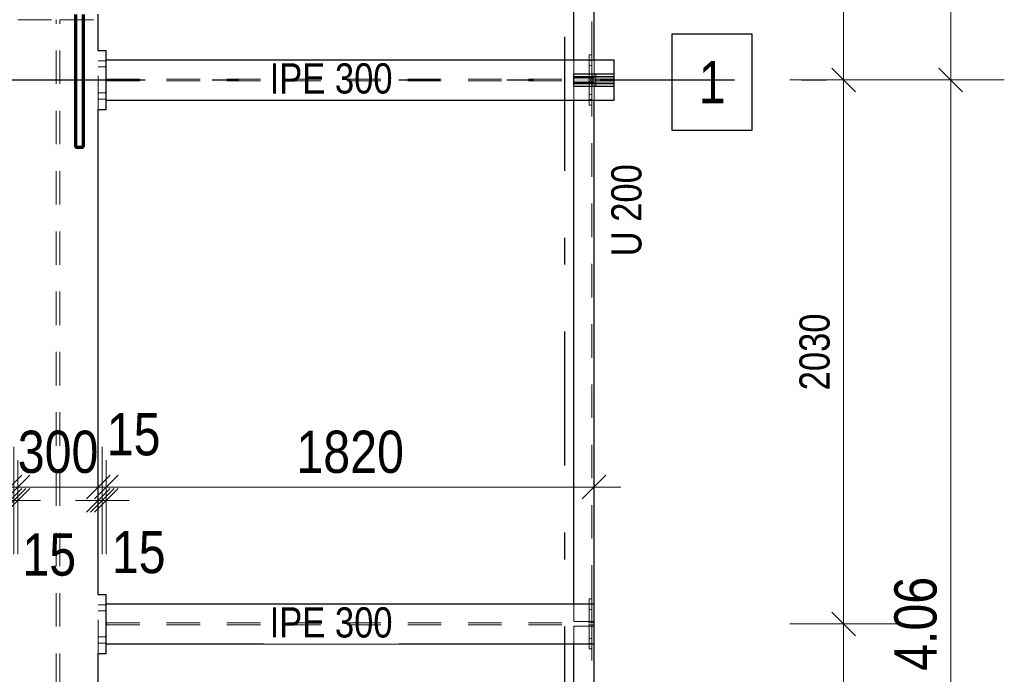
# Model space of a CAD drawing. Header units: millimetres. Extents: x -39 to 84, y 0 to 66.
# Tile 52 of 92: x 10.83 to 14.5, y 28.7 to 31.15. Entities that reach past the tile are written whole.
import ezdxf

# ---------------------------------------------------------------- set-up
doc = ezdxf.new("R2010")
doc.units = ezdxf.units.MM
doc.linetypes.add('DASHDOTX2', pattern=[2, 1, -0.5, 0, -0.5])
doc.linetypes.add('HIDDEN', pattern=[0.375, 0.25, -0.125])
for name, color, linetype, lineweight in [('01_Neubau Raumschraffuren', 7, 'Continuous', 20), ('2D-NovaObj-A_Wanddurchbruch', 7, 'Continuous', 20), ('Achsen', 7, 'Continuous', 20), ('Geschnittene Kanten', 7, 'Continuous', 20), ('Schraffuren', 7, 'Continuous', 20)]:
    doc.layers.add(name, color=color, linetype=linetype, lineweight=lineweight)
doc.styles.add('Arial Narrow', font='ARIALN.TTF')
doc.dimstyles.new('Arch_Strakon_dimstyle', dxfattribs={"dimtxt": 15.75, "dimasz": 1, "dimexe": 1.25, "dimexo": 0.0625, "dimgap": 1, "dimtad": 0, "dimdec": 5, "dimzin": 12, "dimdsep": 46, "dimtxsty": 'Arial Narrow', "dimblk": 'Arrowhead_Tick', "dimsah": 1, "dimcen": 0, "dimse1": 1, "dimse2": 1, "dimclrd": 6, "dimclrt": 2, "dimazin": 0, "dimtfac": 1, "dimtdec": 4, "dimtmove": 0, "dimatfit": 3, "dimldrblk": 'NONE', "dimfxl": 1, "dimtvp": 1, "dimtolj": 1, "dimtzin": 0, "dimlwd": 13, "dimarcsym": 2})

# ---------------------------------------------------------------- blocks, each defined once
blk = doc.blocks.new('Arrowhead_Tick')
at = {"color": 0, "linetype": 'Continuous', "lineweight": -2}
for p, q in [((0, 20), (0, -10)), ((-1, 0), (0, 0)), ((10, 0), (0, 0))]:
    blk.add_line(p, q, dxfattribs=at)
at = {"color": 2, "linetype": 'Continuous', "lineweight": 35}
blk.add_line((4.42, 4.42), (-4.42, -4.42), dxfattribs=at)
blk = doc.blocks.new('*D23')
at = {"layer": 'Achsen', "color": 6, "linetype": 'Continuous', "lineweight": 13}
blk.add_line((7.0939, 29.4011), (10.7789, 29.4011), dxfattribs=at)
at = {"layer": 'Defpoints', "color": 0}
for p in [(7.0839, 30.8103), (10.7889, 30.8103), (10.7889, 29.4011)]:
    blk.add_point(p, dxfattribs=at)
at = {"layer": 'Achsen', "color": 6, "lineweight": 13, "xscale": 0.01, "yscale": 0.01, "zscale": 0.01}
blk.add_blockref('Arrowhead_Tick', (10.7889, 29.4011), dxfattribs=at)
at = {"layer": 'Achsen', "color": 6, "lineweight": 13, "xscale": 0.01, "yscale": 0.01, "zscale": 0.01, "rotation": 180}
blk.add_blockref('Arrowhead_Tick', (7.0839, 29.4011), dxfattribs=at)
at = {"layer": 'Achsen', "color": 2, "lineweight": 35, "insert": (8.9364, 29.5315), "char_height": 0.1575, "attachment_point": 5, "style": 'Arial Narrow'}
blk.add_mtext('\\A1;3705', dxfattribs=at)
blk = doc.blocks.new('_None')
blk = doc.blocks.new('*D24')
at = {"layer": 'Achsen', "color": 6, "linetype": 'Continuous', "lineweight": 13}
for p, q in [((10.7789, 29.3511), (10.7689, 29.3511)), ((10.7889, 29.3511), (10.8039, 29.3511)), ((10.8139, 29.3511), (10.8239, 29.3511))]:
    blk.add_line(p, q, dxfattribs=at)
at = {"layer": 'Defpoints', "color": 0}
for p in [(10.8039, 32.8403), (10.7889, 30.8103), (10.8039, 29.3511)]:
    blk.add_point(p, dxfattribs=at)
at = {"layer": 'Achsen', "color": 6, "lineweight": 13, "xscale": 0.01, "yscale": 0.01, "zscale": 0.01}
blk.add_blockref('Arrowhead_Tick', (10.7889, 29.3511), dxfattribs=at)
at = {"layer": 'Achsen', "color": 6, "lineweight": 13, "xscale": 0.01, "yscale": 0.01, "zscale": 0.01, "rotation": 180}
blk.add_blockref('Arrowhead_Tick', (10.8039, 29.3511), dxfattribs=at)
at = {"layer": 'Achsen', "color": 2, "lineweight": 35, "insert": (10.6109, 29.4011), "char_height": 0.1575, "attachment_point": 5, "style": 'Arial Narrow'}
blk.add_mtext('\\A1;15', dxfattribs=at)
blk = doc.blocks.new('*D25')
at = {"layer": 'Achsen', "color": 6, "linetype": 'Continuous', "lineweight": 13}
blk.add_line((10.8289, 29.4011), (11.1089, 29.4011), dxfattribs=at)
at = {"layer": 'Defpoints', "color": 0}
for p in [(10.8189, 32.8403), (11.1189, 32.8403), (11.1189, 29.4011)]:
    blk.add_point(p, dxfattribs=at)
at = {"layer": 'Achsen', "color": 6, "lineweight": 13, "xscale": 0.01, "yscale": 0.01, "zscale": 0.01}
blk.add_blockref('Arrowhead_Tick', (11.1189, 29.4011), dxfattribs=at)
at = {"layer": 'Achsen', "color": 6, "lineweight": 13, "xscale": 0.01, "yscale": 0.01, "zscale": 0.01, "rotation": 180}
blk.add_blockref('Arrowhead_Tick', (10.8189, 29.4011), dxfattribs=at)
at = {"layer": 'Achsen', "color": 2, "lineweight": 35, "insert": (10.9689, 29.5315), "char_height": 0.1575, "attachment_point": 5, "style": 'Arial Narrow'}
blk.add_mtext('\\A1;300', dxfattribs=at)
blk = doc.blocks.new('*D26')
at = {"layer": 'Achsen', "color": 6, "linetype": 'Continuous', "lineweight": 13}
for p, q in [((11.1089, 29.3511), (11.0989, 29.3511)), ((11.1189, 29.3511), (11.1339, 29.3511)), ((11.1439, 29.3511), (11.1539, 29.3511))]:
    blk.add_line(p, q, dxfattribs=at)
at = {"layer": 'Defpoints', "color": 0}
for p in [(11.1189, 32.8403), (11.1339, 32.8403), (11.1339, 29.3511)]:
    blk.add_point(p, dxfattribs=at)
at = {"layer": 'Achsen', "color": 6, "lineweight": 13, "xscale": 0.01, "yscale": 0.01, "zscale": 0.01}
blk.add_blockref('Arrowhead_Tick', (11.1189, 29.3511), dxfattribs=at)
at = {"layer": 'Achsen', "color": 6, "lineweight": 13, "xscale": 0.01, "yscale": 0.01, "zscale": 0.01, "rotation": 180}
blk.add_blockref('Arrowhead_Tick', (11.1339, 29.3511), dxfattribs=at)
at = {"layer": 'Achsen', "color": 2, "lineweight": 35, "insert": (11.2509, 29.5972), "char_height": 0.1575, "attachment_point": 5, "style": 'Arial Narrow'}
blk.add_mtext('\\A1;15', dxfattribs=at)
blk = doc.blocks.new('*D27')
at = {"layer": 'Achsen', "color": 6, "linetype": 'Continuous', "lineweight": 13}
for p, q in [((11.1239, 29.3511), (11.1139, 29.3511)), ((11.1339, 29.3511), (11.1489, 29.3511)), ((11.1589, 29.3511), (11.1689, 29.3511))]:
    blk.add_line(p, q, dxfattribs=at)
at = {"layer": 'Defpoints', "color": 0}
for p in [(11.1339, 32.8403), (11.1489, 32.8403), (11.1489, 29.3511)]:
    blk.add_point(p, dxfattribs=at)
at = {"layer": 'Achsen', "color": 6, "lineweight": 13, "xscale": 0.01, "yscale": 0.01, "zscale": 0.01}
blk.add_blockref('Arrowhead_Tick', (11.1339, 29.3511), dxfattribs=at)
at = {"layer": 'Achsen', "color": 6, "lineweight": 13, "xscale": 0.01, "yscale": 0.01, "zscale": 0.01, "rotation": 180}
blk.add_blockref('Arrowhead_Tick', (11.1489, 29.3511), dxfattribs=at)
at = {"layer": 'Achsen', "color": 2, "lineweight": 35, "insert": (11.2698, 29.1573), "char_height": 0.1575, "attachment_point": 5, "style": 'Arial Narrow'}
blk.add_mtext('\\A1;15', dxfattribs=at)
blk = doc.blocks.new('*D28')
at = {"layer": 'Achsen', "color": 6, "linetype": 'Continuous', "lineweight": 13}
blk.add_line((11.1589, 29.4011), (12.9589, 29.4011), dxfattribs=at)
at = {"layer": 'Defpoints', "color": 0}
for p in [(12.9689, 32.8753), (11.1489, 32.8403), (12.9689, 29.4011)]:
    blk.add_point(p, dxfattribs=at)
at = {"layer": 'Achsen', "color": 6, "lineweight": 13, "xscale": 0.01, "yscale": 0.01, "zscale": 0.01}
blk.add_blockref('Arrowhead_Tick', (12.9689, 29.4011), dxfattribs=at)
at = {"layer": 'Achsen', "color": 6, "lineweight": 13, "xscale": 0.01, "yscale": 0.01, "zscale": 0.01, "rotation": 180}
blk.add_blockref('Arrowhead_Tick', (11.1489, 29.4011), dxfattribs=at)
at = {"layer": 'Achsen', "color": 2, "lineweight": 35, "insert": (12.0589, 29.5315), "char_height": 0.1575, "attachment_point": 5, "style": 'Arial Narrow'}
blk.add_mtext('\\A1;1820', dxfattribs=at)
blk = doc.blocks.new('*D29')
at = {"layer": 'Achsen', "color": 6, "linetype": 'Continuous', "lineweight": 13}
for p, q in [((10.7939, 29.3511), (10.7839, 29.3511)), ((10.8039, 29.3511), (10.8189, 29.3511)), ((10.8289, 29.3511), (10.8389, 29.3511))]:
    blk.add_line(p, q, dxfattribs=at)
at = {"layer": 'Defpoints', "color": 0}
for p in [(10.8039, 32.8403), (10.8189, 32.8403), (10.8189, 29.3511)]:
    blk.add_point(p, dxfattribs=at)
at = {"layer": 'Achsen', "color": 6, "lineweight": 13, "xscale": 0.01, "yscale": 0.01, "zscale": 0.01}
blk.add_blockref('Arrowhead_Tick', (10.8039, 29.3511), dxfattribs=at)
at = {"layer": 'Achsen', "color": 6, "lineweight": 13, "xscale": 0.01, "yscale": 0.01, "zscale": 0.01, "rotation": 180}
blk.add_blockref('Arrowhead_Tick', (10.8189, 29.3511), dxfattribs=at)
at = {"layer": 'Achsen', "color": 2, "lineweight": 35, "insert": (10.9359, 29.1481), "char_height": 0.1575, "attachment_point": 5, "style": 'Arial Narrow'}
blk.add_mtext('\\A1;15', dxfattribs=at)
blk = doc.blocks.new('*D186')
at = {"layer": '2D-NovaObj-A_Wanddurchbruch', "color": 6, "linetype": 'Continuous', "lineweight": 13}
blk.add_line((13.9, 26.8704), (13.9, 28.8803), dxfattribs=at)
at = {"layer": 'Defpoints', "color": 0}
for p in [(11.1489, 28.8903), (13.9, 28.8903), (13.8366, 26.8604)]:
    blk.add_point(p, dxfattribs=at)
at = {"layer": '2D-NovaObj-A_Wanddurchbruch', "color": 6, "lineweight": 13, "xscale": 0.01, "yscale": 0.01, "zscale": 0.01}
for p, rotation in [((13.9, 28.8903), 90), ((13.9, 26.8604), 270)]:
    blk.add_blockref('Arrowhead_Tick', p, dxfattribs=dict(at, rotation=rotation))
at = {"layer": '2D-NovaObj-A_Wanddurchbruch', "color": 3, "lineweight": 35, "insert": (13.7926, 27.8754), "char_height": 0.1125, "attachment_point": 5, "rotation": 90, "style": 'Arial Narrow'}
blk.add_mtext('\\A1;2030', dxfattribs=at)
blk = doc.blocks.new('*D187')
at = {"layer": '2D-NovaObj-A_Wanddurchbruch', "color": 6, "linetype": 'Continuous', "lineweight": 13}
blk.add_line((13.9, 28.9003), (13.9, 30.9104), dxfattribs=at)
at = {"layer": 'Defpoints', "color": 0}
for p in [(13.8366, 30.9204), (13.9, 30.9204), (11.1489, 28.8903)]:
    blk.add_point(p, dxfattribs=at)
at = {"layer": '2D-NovaObj-A_Wanddurchbruch', "color": 6, "lineweight": 13, "xscale": 0.01, "yscale": 0.01, "zscale": 0.01}
for p, rotation in [((13.9, 30.9204), 90), ((13.9, 28.8903), 270)]:
    blk.add_blockref('Arrowhead_Tick', p, dxfattribs=dict(at, rotation=rotation))
at = {"layer": '2D-NovaObj-A_Wanddurchbruch', "color": 3, "lineweight": 35, "insert": (13.7926, 29.9054), "char_height": 0.1125, "attachment_point": 5, "rotation": 90, "style": 'Arial Narrow'}
blk.add_mtext('\\A1;2030', dxfattribs=at)
blk = doc.blocks.new('*D188')
at = {"layer": '2D-NovaObj-A_Wanddurchbruch', "color": 6, "linetype": 'Continuous', "lineweight": 13}
blk.add_line((13.9, 30.9304), (13.9, 32.9403), dxfattribs=at)
at = {"layer": 'Defpoints', "color": 0}
for p in [(11.1489, 32.9503), (13.9, 32.9503), (13.8366, 30.9204)]:
    blk.add_point(p, dxfattribs=at)
at = {"layer": '2D-NovaObj-A_Wanddurchbruch', "color": 6, "lineweight": 13, "xscale": 0.01, "yscale": 0.01, "zscale": 0.01}
for p, rotation in [((13.9, 32.9503), 90), ((13.9, 30.9204), 270)]:
    blk.add_blockref('Arrowhead_Tick', p, dxfattribs=dict(at, rotation=rotation))
at = {"layer": '2D-NovaObj-A_Wanddurchbruch', "color": 3, "lineweight": 35, "insert": (13.7926, 31.9354), "char_height": 0.1125, "attachment_point": 5, "rotation": 90, "style": 'Arial Narrow'}
blk.add_mtext('\\A1;2030', dxfattribs=at)
blk = doc.blocks.new('*D225')
at = {"layer": 'Achsen', "color": 6, "linetype": 'Continuous', "lineweight": 13}
blk.add_line((14.3, 26.8704), (14.3, 30.9104), dxfattribs=at)
at = {"layer": 'Defpoints', "color": 0}
for p in [(13.8366, 30.9204), (14.3, 30.9204), (13.8366, 26.8604)]:
    blk.add_point(p, dxfattribs=at)
at = {"layer": 'Achsen', "color": 6, "lineweight": 13, "xscale": 0.01, "yscale": 0.01, "zscale": 0.01}
for p, rotation in [((14.3, 30.9204), 90), ((14.3, 26.8604), 270)]:
    blk.add_blockref('Arrowhead_Tick', p, dxfattribs=dict(at, rotation=rotation))
at = {"layer": 'Achsen', "color": 2, "lineweight": 35, "insert": (14.1696, 28.8904), "char_height": 0.1575, "attachment_point": 5, "rotation": 90, "style": 'Arial Narrow'}
blk.add_mtext('\\A1;4.06', dxfattribs=at)
blk = doc.blocks.new('*D226')
at = {"layer": 'Achsen', "color": 6, "linetype": 'Continuous', "lineweight": 13}
blk.add_line((14.3, 30.9304), (14.3, 34.9704), dxfattribs=at)
at = {"layer": 'Defpoints', "color": 0}
for p in [(13.8366, 34.9804), (14.3, 34.9804), (13.8366, 30.9204)]:
    blk.add_point(p, dxfattribs=at)
at = {"layer": 'Achsen', "color": 6, "lineweight": 13, "xscale": 0.01, "yscale": 0.01, "zscale": 0.01}
for p, rotation in [((14.3, 34.9804), 90), ((14.3, 30.9204), 270)]:
    blk.add_blockref('Arrowhead_Tick', p, dxfattribs=dict(at, rotation=rotation))
at = {"layer": 'Achsen', "color": 2, "lineweight": 35, "insert": (14.1696, 32.9504), "char_height": 0.1575, "attachment_point": 5, "rotation": 90, "style": 'Arial Narrow'}
blk.add_mtext('\\A1;4.06', dxfattribs=at)

msp = doc.modelspace()

# ---------------------------------------------------------------- hatches: boundary and pattern name
at = {"layer": 'Schraffuren', "lineweight": 13, "true_color": 0x91ffff}
msp.add_hatch(color=131, dxfattribs=at).paths.add_polyline_path([(13.043921, 30.9078475), (12.893921, 30.9078475), (12.893921, 30.9328475), (13.043921, 30.9328475)])

# ---------------------------------------------------------------- linework, layer by layer
at = {"color": 3, "linetype": 'Continuous', "lineweight": 25}
for p, q in [((12.893921, 30.9953475), (12.893921, 32.8753475)), ((12.968921, 30.9953475), (12.968921, 32.8753475)), ((11.118921, 31.1453475), (11.118921, 31.1653475)), ((11.118921, 31.0303475), (11.118921, 31.1453475)), ((13.5588649, 31.0909036), (13.2596399, 31.0909036)), ((13.2596399, 31.0909036), (13.2596399, 30.7334036)), ((13.5588649, 30.7334036), (13.5588649, 31.0909036)), ((11.118921, 31.0303475), (11.133921, 31.0303475)), ((11.133921, 31.0303475), (11.148921, 31.0303475)), ((11.148921, 30.8103475), (11.148921, 31.0303475)), ((13.043921, 30.9433475), (13.043921, 30.9953475)), ((12.893921, 30.9333475), (12.893921, 30.9433475)), ((12.893921, 30.9433475), (13.043921, 30.9433475)), ((13.043921, 30.9333475), (13.043921, 30.9433475)), ((12.893921, 30.9333475), (13.043921, 30.9333475)), ((12.893921, 30.8973475), (12.893921, 30.9073475)), ((12.893921, 30.9073475), (13.043921, 30.9073475)), ((13.043921, 30.9328475), (13.043921, 30.9333475)), ((13.043921, 30.9073475), (13.043921, 30.9078475)), ((13.043921, 30.8973475), (13.043921, 30.9073475)), ((12.893921, 30.8973475), (13.043921, 30.8973475)), ((13.043921, 30.8453475), (13.043921, 30.8973475)), ((11.148921, 30.8453475), (13.043921, 30.8453475)), ((12.893921, 28.9653475), (12.893921, 30.8453475)), ((12.968921, 28.9653475), (12.968921, 30.8453475)), ((11.118921, 29.0003475), (11.118921, 30.8103475)), ((11.118921, 30.8103475), (11.133921, 30.8103475)), ((11.133921, 30.8103475), (11.148921, 30.8103475)), ((13.2596399, 30.7334036), (13.5588649, 30.7334036)), ((11.118921, 29.0003475), (11.133921, 29.0003475)), ((11.133921, 29.0003475), (11.148921, 29.0003475)), ((11.148921, 28.7803475), (11.148921, 29.0003475)), ((12.968921, 28.8153475), (12.968921, 28.9653475)), ((11.148921, 28.8153475), (12.968921, 28.8153475)), ((12.893921, 26.9353475), (12.893921, 28.8153475)), ((12.968921, 26.9353475), (12.968921, 28.8153475)), ((11.118921, 26.9703475), (11.118921, 28.7803475)), ((11.118921, 28.7803475), (11.133921, 28.7803475)), ((11.133921, 28.7803475), (11.148921, 28.7803475))]:
    msp.add_line(p, q, dxfattribs=at)
at = {"layer": '01_Neubau Raumschraffuren', "color": 6, "linetype": 'HIDDEN', "lineweight": 13, "ltscale": 0.5}
for p, q in [((12.960421, 31.0138975), (12.960421, 32.8567975)), ((10.818921, 31.1453475), (10.962171, 31.1453475)), ((10.962171, 24.6053475), (10.962171, 31.1453475)), ((10.975671, 31.1453475), (11.118921, 31.1453475)), ((10.975671, 24.6053475), (10.975671, 31.1453475)), ((11.118921, 30.8103475), (11.118921, 31.0303475)), ((12.950421, 30.9238975), (12.950421, 31.0138975)), ((12.950421, 31.0138975), (12.960421, 31.0138975)), ((12.960421, 30.9238975), (12.960421, 31.0138975)), ((11.118921, 30.9918475), (11.133921, 30.9918475)), ((11.133921, 30.9918475), (11.148921, 30.9918475)), ((12.893921, 30.9433475), (12.893921, 30.9953475)), ((12.950421, 30.9933975), (12.960421, 30.9933975)), ((12.968921, 30.9288975), (12.968921, 30.9953475)), ((11.118921, 30.9688475), (11.133921, 30.9688475)), ((11.133921, 30.9688475), (11.148921, 30.9688475)), ((12.950421, 30.9743975), (12.960421, 30.9743975)), ((12.962421, 30.9333475), (12.962421, 30.9433475)), ((12.975421, 30.9333475), (12.975421, 30.9433475)), ((12.893921, 30.9328475), (12.893921, 30.9333475)), ((12.893921, 30.9288975), (12.968921, 30.9288975)), ((12.893921, 30.9117975), (12.968921, 30.9117975)), ((12.893921, 30.9073475), (12.893921, 30.9078475)), ((12.950421, 30.8267975), (12.950421, 30.9167975)), ((12.960421, 30.8267975), (12.960421, 30.9167975)), ((12.962421, 30.9078475), (12.962421, 30.9328475)), ((12.962421, 30.8973475), (12.962421, 30.9073475)), ((12.968921, 30.8453475), (12.968921, 30.9117975)), ((12.975421, 30.9078475), (12.975421, 30.9328475)), ((12.975421, 30.8973475), (12.975421, 30.9073475)), ((11.118921, 30.8718475), (11.133921, 30.8718475)), ((11.133921, 30.8718475), (11.148921, 30.8718475)), ((12.893921, 30.8453475), (12.893921, 30.8973475)), ((12.950421, 30.8662975), (12.960421, 30.8662975)), ((11.118921, 30.8488475), (11.133921, 30.8488475)), ((11.133921, 30.8488475), (11.148921, 30.8488475)), ((12.950421, 30.8472975), (12.960421, 30.8472975)), ((12.950421, 30.8267975), (12.960421, 30.8267975)), ((12.960421, 28.9838975), (12.960421, 30.8267975)), ((11.118921, 28.7803475), (11.118921, 29.0003475)), ((11.118921, 28.9618475), (11.133921, 28.9618475)), ((11.133921, 28.9618475), (11.148921, 28.9618475)), ((12.893921, 28.8988975), (12.893921, 28.9653475)), ((12.950421, 28.8938975), (12.950421, 28.9838975)), ((12.950421, 28.9838975), (12.960421, 28.9838975)), ((12.950421, 28.9633975), (12.960421, 28.9633975)), ((12.960421, 28.8938975), (12.960421, 28.9838975)), ((11.118921, 28.9388475), (11.133921, 28.9388475)), ((11.133921, 28.9388475), (11.148921, 28.9388475)), ((12.950421, 28.9443975), (12.960421, 28.9443975)), ((12.893921, 28.8988975), (12.968921, 28.8988975)), ((12.893921, 28.8153475), (12.893921, 28.8817975)), ((12.893921, 28.8817975), (12.968921, 28.8817975)), ((12.950421, 28.7967975), (12.950421, 28.8867975)), ((12.960421, 28.7967975), (12.960421, 28.8867975)), ((11.118921, 28.8418475), (11.133921, 28.8418475)), ((11.118921, 28.8188475), (11.133921, 28.8188475)), ((11.133921, 28.8418475), (11.148921, 28.8418475)), ((11.133921, 28.8188475), (11.148921, 28.8188475)), ((12.950421, 28.8362975), (12.960421, 28.8362975)), ((12.950421, 28.8172975), (12.960421, 28.8172975)), ((12.950421, 28.7967975), (12.960421, 28.7967975)), ((12.960421, 26.9538975), (12.960421, 28.7967975))]:
    msp.add_line(p, q, dxfattribs=at)
at = {"layer": '2D-NovaObj-A_Wanddurchbruch', "color": 9, "linetype": 'Continuous', "lineweight": 0}
msp.add_circle((11.148921, 28.8903475), 0.00111, dxfattribs=at)
at = {"layer": 'Achsen', "color": 3, "linetype": 'DASHDOTX2', "lineweight": 25, "ltscale": 0.5}
for p, q in [((12.8588704, 37.6810385), (12.8588704, 17.5455429)), ((3.0934407, 30.9203775), (13.8366349, 30.9203775))]:
    msp.add_line(p, q, dxfattribs=at)
at = {"layer": 'Achsen', "color": 1, "linetype": 'Continuous', "lineweight": 70}
for p, q in [((11.034353, 31.16457), (11.034353, 30.6695749)), ((11.0643575, 30.6695749), (11.0643575, 31.16457)), ((11.034353, 30.6695749), (11.0643575, 30.6695749))]:
    msp.add_line(p, q, dxfattribs=at)
at = {"layer": 'Geschnittene Kanten', "color": 3, "linetype": 'Continuous', "lineweight": 25}
for p, q in [((12.893921, 30.9078475), (12.893921, 30.9328475)), ((12.893921, 30.9328475), (13.043921, 30.9328475)), ((12.893921, 30.9078475), (13.043921, 30.9078475)), ((13.043921, 30.9078475), (13.043921, 30.9328475))]:
    msp.add_line(p, q, dxfattribs=at)

# ---------------------------------------------------------------- texts
at = {"color": 2, "lineweight": 35, "style": 'Arial Narrow'}
msp.add_text('1', height=0.1575, dxfattribs=at).set_placement((13.3596399, 30.8334036))
at = {"color": 3, "lineweight": 25, "style": 'Arial Narrow'}
msp.add_text('U 200', height=0.1125, rotation=90, dxfattribs=at).set_placement((13.1458767, 30.2622308))

# ---------------------------------------------------------------- dimensions: what is measured, and where the dimension line sits
at = {"layer": '2D-NovaObj-A_Wanddurchbruch', "lineweight": 35}
for base, p1, p2, picture, middle in [((13.9, 32.9503475), (13.8366349, 30.9203775), (11.148921, 32.9503475), '*D188', (13.9, 31.9353625)), ((13.9, 30.9203775), (11.148921, 28.8903475), (13.8366349, 30.9203775), '*D187', (13.9, 29.9053625)), ((13.9, 28.8903475), (13.8366349, 26.8603775), (11.148921, 28.8903475), '*D186', (13.9, 27.8753625))]:
    dim = msp.add_linear_dim(base=base, p1=p1, p2=p2, angle=90, text='2030', dimstyle='Arch_Strakon_dimstyle', override={"dimscale": 0.01, "dimtxt": 11.25, "dimasz": 1, "dimgap": 5, "dimtad": 1, "dimjust": 0, "dimtih": 0, "dimtoh": 0, "dimdec": 6, "dimdsep": 46, "dimtxsty": 'Arial Narrow', "dimclrd": 6, "dimclrt": 3, "dimtix": 1, "dimtofl": 255, "dimtmove": 0, "dimatfit": 2, "dimfxl": 0, "dimfxlon": 0, "dimtvp": 44.444444, "dimlwd": 13}, dxfattribs=at)
    dim.commit()
    dim.dimension.update_dxf_attribs({"geometry": picture, "text_midpoint": middle, "dimtype": 160})
at = {"layer": 'Achsen', "lineweight": 35}
for base, p1, p2, picture, middle in [((14.3, 34.9803775), (13.8366349, 30.9203775), (13.8366349, 34.9803775), '*D226', (14.3, 32.9503775)), ((14.3, 30.9203775), (13.8366349, 26.8603775), (13.8366349, 30.9203775), '*D225', (14.3, 28.8903775))]:
    dim = msp.add_linear_dim(base=base, p1=p1, p2=p2, angle=90, text='4.06', dimstyle='Arch_Strakon_dimstyle', override={"dimscale": 0.01, "dimtxt": 15.75, "dimasz": 1, "dimgap": 5, "dimtad": 1, "dimjust": 0, "dimtih": 0, "dimtoh": 0, "dimdec": 5, "dimdsep": 46, "dimtxsty": 'Arial Narrow', "dimclrd": 6, "dimclrt": 2, "dimtix": 1, "dimtofl": 255, "dimtmove": 0, "dimatfit": 2, "dimfxl": 0, "dimfxlon": 0, "dimtvp": 31.746032, "dimlwd": 13}, dxfattribs=at)
    dim.commit()
    dim.dimension.update_dxf_attribs({"geometry": picture, "text_midpoint": middle, "dimtype": 160})
for base, p1, p2, text, override, picture, middle in [((12.968921, 29.4010632), (11.148921, 32.8403475), (12.968921, 32.8753475), '1820', {"dimscale": 0.01, "dimtxt": 15.75, "dimasz": 1, "dimgap": 5, "dimtad": 1, "dimjust": 0, "dimtih": 0, "dimtoh": 0, "dimdec": 5, "dimdsep": 46, "dimtxsty": 'Arial Narrow', "dimclrd": 6, "dimclrt": 2, "dimtix": 1, "dimtofl": 255, "dimtmove": 0, "dimatfit": 2, "dimfxl": 0, "dimfxlon": 0, "dimtvp": 31.746032, "dimlwd": 13}, '*D28', (12.058921, 29.4010632)), ((10.803921, 29.3510632), (10.788921, 30.8103475), (10.803921, 32.8403475), '15', {"dimscale": 0.01, "dimtxt": 15.75, "dimasz": 1, "dimgap": 5, "dimtad": 1, "dimjust": 0, "dimtih": 0, "dimtoh": 0, "dimdec": 5, "dimdsep": 46, "dimtxsty": 'Arial Narrow', "dimclrd": 6, "dimclrt": 2, "dimtix": 0, "dimtofl": 255, "dimtmove": 2, "dimatfit": 2, "dimfxl": 0, "dimfxlon": 0, "dimtvp": 31.746032, "dimlwd": 13}, '*D24', (10.610946, 29.4010632)), ((11.118921, 29.4010632), (10.818921, 32.8403475), (11.118921, 32.8403475), '300', {"dimscale": 0.01, "dimtxt": 15.75, "dimasz": 1, "dimgap": 5, "dimtad": 1, "dimjust": 0, "dimtih": 0, "dimtoh": 0, "dimdec": 5, "dimdsep": 46, "dimtxsty": 'Arial Narrow', "dimclrd": 6, "dimclrt": 2, "dimtix": 1, "dimtofl": 255, "dimtmove": 0, "dimatfit": 2, "dimfxl": 0, "dimfxlon": 0, "dimtvp": 31.746032, "dimlwd": 13}, '*D25', (10.968921, 29.4010632)), ((10.818921, 29.3510632), (10.803921, 32.8403475), (10.818921, 32.8403475), '15', {"dimscale": 0.01, "dimtxt": 15.75, "dimasz": 1, "dimgap": 5, "dimtad": 0, "dimjust": 0, "dimtih": 0, "dimtoh": 0, "dimdec": 5, "dimdsep": 46, "dimtxsty": 'Arial Narrow', "dimclrd": 6, "dimclrt": 2, "dimtix": 0, "dimtofl": 255, "dimtmove": 2, "dimatfit": 2, "dimfxl": 0, "dimfxlon": 0, "dimtvp": 31.746032, "dimlwd": 13}, '*D29', (10.9358692, 29.1480919)), ((11.133921, 29.3510632), (11.118921, 32.8403475), (11.133921, 32.8403475), '15', {"dimscale": 0.01, "dimtxt": 15.75, "dimasz": 1, "dimgap": 5, "dimtad": 0, "dimjust": 0, "dimtih": 0, "dimtoh": 0, "dimdec": 5, "dimdsep": 46, "dimtxsty": 'Arial Narrow', "dimclrd": 6, "dimclrt": 2, "dimtix": 0, "dimtofl": 255, "dimtmove": 2, "dimatfit": 2, "dimfxl": 0, "dimfxlon": 0, "dimtvp": 31.746032, "dimlwd": 13}, '*D26', (11.2508692, 29.5971811)), ((11.148921, 29.3510632), (11.133921, 32.8403475), (11.148921, 32.8403475), '15', {"dimscale": 0.01, "dimtxt": 15.75, "dimasz": 1, "dimgap": 5, "dimtad": 0, "dimjust": 0, "dimtih": 0, "dimtoh": 0, "dimdec": 5, "dimdsep": 46, "dimtxsty": 'Arial Narrow', "dimclrd": 6, "dimclrt": 2, "dimtix": 0, "dimtofl": 255, "dimtmove": 2, "dimatfit": 2, "dimfxl": 0, "dimfxlon": 0, "dimtvp": 31.746032, "dimlwd": 13}, '*D27', (11.2698032, 29.1572533)), ((10.788921, 29.4010632), (7.083921, 30.8103475), (10.788921, 30.8103475), '3705', {"dimscale": 0.01, "dimtxt": 15.75, "dimasz": 1, "dimgap": 5, "dimtad": 1, "dimjust": 0, "dimtih": 0, "dimtoh": 0, "dimdec": 5, "dimdsep": 46, "dimtxsty": 'Arial Narrow', "dimclrd": 6, "dimclrt": 2, "dimtix": 1, "dimtofl": 255, "dimtmove": 0, "dimatfit": 2, "dimfxl": 0, "dimfxlon": 0, "dimtvp": 31.746032, "dimlwd": 13}, '*D23', (8.936421, 29.4010632))]:
    dim = msp.add_linear_dim(base=base, p1=p1, p2=p2, text=text, dimstyle='Arch_Strakon_dimstyle', override=override, dxfattribs=at)
    dim.commit()
    dim.dimension.update_dxf_attribs({"geometry": picture, "text_midpoint": middle, "dimtype": 160})

# ---------------------------------------------------------------- next in the draw order: texts
at = {"color": 3, "lineweight": 25, "char_height": 0.1125, "attachment_point": 7, "line_spacing_factor": 0.9, "style": 'Arial Narrow', "bg_fill": 3, "box_fill_scale": 1.2, "bg_fill_color": 256, "bg_fill_true_color": 13158600, "bg_fill_transparency": 0}
for insert in [(11.7584768, 30.8682493), (11.7584768, 28.8379348)]:
    msp.add_mtext('IPE 300', dxfattribs=dict(at, insert=insert))

# ---------------------------------------------------------------- next in the draw order: linework, layer by layer
at = {"color": 3, "linetype": 'Continuous', "lineweight": 25}
for p, q in [((11.148921, 30.9953475), (13.043921, 30.9953475)), ((11.148921, 28.9653475), (12.968921, 28.9653475))]:
    msp.add_line(p, q, dxfattribs=at)
at = {"layer": '01_Neubau Raumschraffuren', "color": 6, "linetype": 'HIDDEN', "lineweight": 13, "ltscale": 0.5}
for p, q in [((11.148921, 30.9238975), (13.043921, 30.9238975)), ((11.148921, 30.9167975), (13.043921, 30.9167975)), ((11.148921, 28.8938975), (12.968921, 28.8938975)), ((11.148921, 28.8867975), (12.968921, 28.8867975))]:
    msp.add_line(p, q, dxfattribs=at)

doc.saveas('drawing.dxf')
